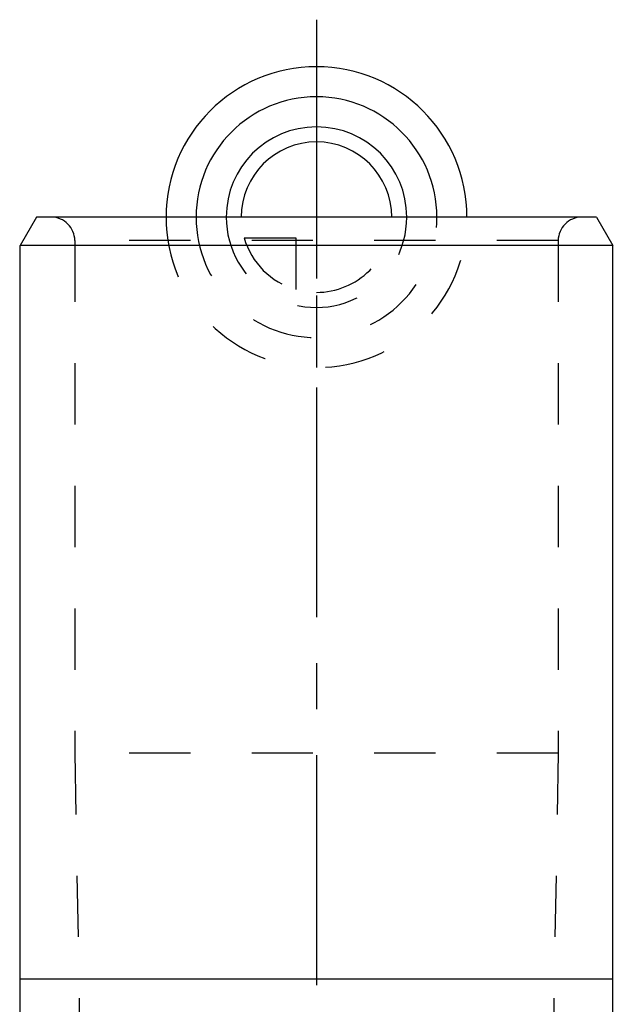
# Model space of a CAD drawing. Header units: millimetres. Extents: x 0 to 1000, y 0 to 1000.
# Tile 5 of 5: x 468 to 532, y 547 to 651. Entities that reach past the tile are written whole.
import ezdxf

# ---------------------------------------------------------------- set-up
doc = ezdxf.new("R2010")
doc.units = ezdxf.units.MM
doc.header["$LTSCALE"] = 65.185185
doc.linetypes.add('CENTER', pattern=[0.6, 0.375, -0.075, 0.075, -0.075])
doc.linetypes.add('HIDDEN', pattern=[0.2, 0.1, -0.1])
for name, color, linetype in [('ACHSEN_S', 7, 'CONTINUOUS'), ('FASEN', 7, 'CONTINUOUS'), ('FLAECHEN', 7, 'CONTINUOUS'), ('KOERPER', 7, 'CONTINUOUS'), ('KONST.EL_MIT_GEO', 7, 'CONTINUOUS'), ('KURVEN', 7, 'CONTINUOUS')]:
    doc.layers.add(name, color=color, linetype=linetype)

msp = doc.modelspace()

# ---------------------------------------------------------------- linework, layer by layer
at = {"layer": 'ACHSEN_S', "color": 40, "linetype": 'CENTER'}
msp.add_line((500, 651.26), (500, 346.76), dxfattribs=at)
at = {"layer": 'FASEN', "color": 7, "linetype": 'CONTINUOUS'}
for p, q in [((470.23, 630.26), (468.5, 627.26)), ((529.77, 630.26), (470.23, 630.26)), ((529.77, 630.26), (531.5, 627.26)), ((531.5, 627.26), (468.5, 627.26))]:
    msp.add_line(p, q, dxfattribs=at)
at = {"layer": 'FLAECHEN', "color": 8, "linetype": 'HIDDEN'}
for p, q in [((474.3, 573.26), (475.31, 515.26)), ((525.7, 573.26), (474.3, 573.26)), ((525.7, 573.26), (524.69, 515.26))]:
    msp.add_line(p, q, dxfattribs=at)
at = {"layer": 'KOERPER', "color": 7, "linetype": 'CONTINUOUS'}
for p, q in [((468.5, 549.26), (468.5, 627.26)), ((531.5, 549.26), (531.5, 627.26)), ((468.44, 515.26), (468.5, 549.26)), ((468.5, 549.26), (531.5, 549.26)), ((531.56, 515.26), (531.5, 549.26))]:
    msp.add_line(p, q, dxfattribs=at)
at = {"layer": 'KONST.EL_MIT_GEO', "color": 8, "linetype": 'HIDDEN'}
for p, q in [((528.2, 630.26), (471.8, 630.26)), ((474.3, 627.76), (474.3, 573.26)), ((525.7, 627.76), (474.3, 627.76)), ((525.7, 627.76), (525.7, 573.26))]:
    msp.add_line(p, q, dxfattribs=at)
for centre, start, end in [((471.8, 627.76), 0, 90), ((528.2, 627.76), 90, 180)]:
    msp.add_arc(centre, 2.5, start, end, dxfattribs=at)
at = {"layer": 'KURVEN', "color": 40, "linetype": 'CONTINUOUS'}
msp.add_line((500, 646.26), (500, 630.26), dxfattribs=at)
at = {"layer": 'KURVEN', "color": 8, "linetype": 'HIDDEN'}
for p, q in [((516, 630.26), (484, 630.26)), ((500, 630.26), (500, 614.26)), ((492.31, 628.06), (497.8, 628.06)), ((497.8, 628.06), (497.8, 622.57))]:
    msp.add_line(p, q, dxfattribs=at)
at = {"layer": 'KURVEN', "color": 40, "linetype": 'CONTINUOUS'}
for radius, start in [(16, 0), (12.8, 0), (9.6, 0.0001), (8, 0.0001)]:
    msp.add_arc((500, 630.26), radius, start, 180, dxfattribs=at)
at = {"layer": 'KURVEN', "color": 8, "linetype": 'HIDDEN'}
for radius, start, end in [(16, 180, 360), (12.8, 180, 360), (9.6, 180, 0.0001), (8, 270, 0.0001), (8, 195.962, 254.038)]:
    msp.add_arc((500, 630.26), radius, start, end, dxfattribs=at)

doc.saveas('drawing.dxf')
